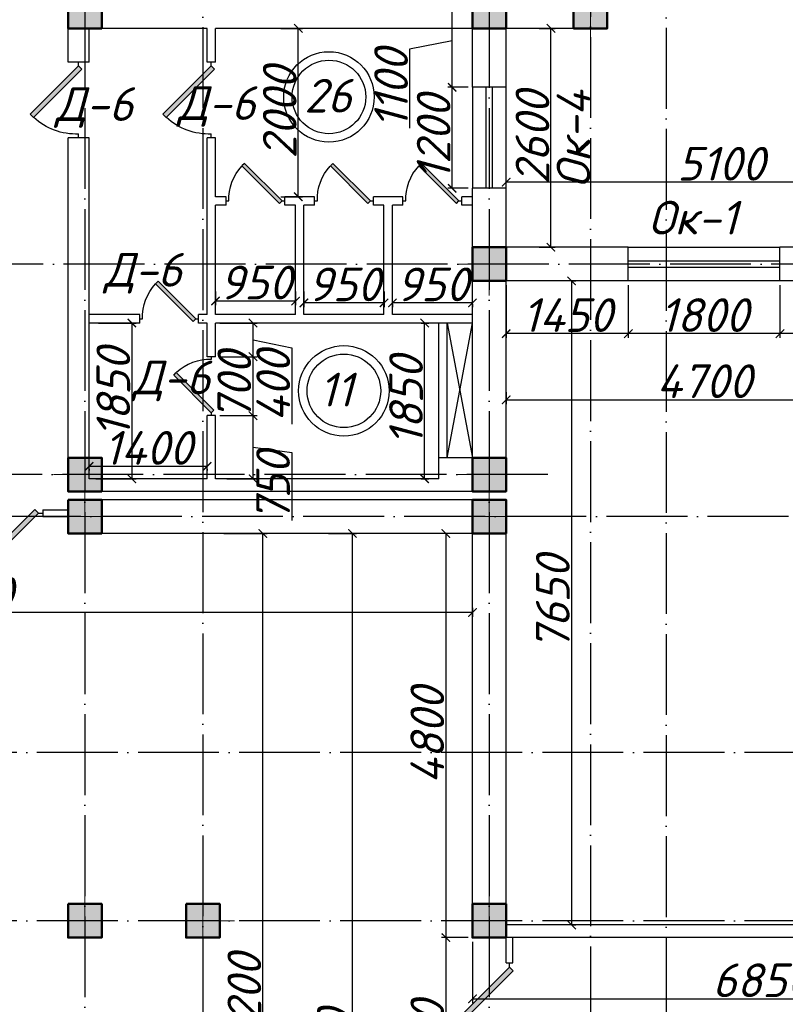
# Model space of a CAD drawing. Header units: millimetres. Extents: x 1112040 to 6903494, y -332921 to -150905.
# Tile 49 of 150: x 1530768 to 1539855, y -212714 to -201019. Entities that reach past the tile are written whole.
import ezdxf

# ---------------------------------------------------------------- set-up
doc = ezdxf.new("R2010")
doc.units = ezdxf.units.MM
doc.linetypes.add('ACAD_ISO04W100', pattern=[30, 24, -3, 0, -3])
for name, color, linetype in [('kolonn', 7, 'Continuous'), ('os', 253, 'Continuous'), ('razmer', 7, 'Continuous')]:
    doc.layers.add(name, color=color, linetype=linetype)
doc.styles.get("Standard").update_dxf_attribs({"font": 'isocpeui.ttf'})
doc.dimstyles.new('ISO-25', dxfattribs={"dimtxt": 400, "dimasz": 100, "dimexe": 50, "dimexo": 50, "dimgap": 20, "dimtad": 1, "dimdec": 0, "dimtxsty": 'Standard', "dimblk": 'ARCHTICK', "dimcen": 20, "dimclrd": 1, "dimclre": 1, "dimadec": 0, "dimazin": 0, "dimtfac": 1, "dimtdec": 0, "dimtmove": 0, "dimatfit": 3, "dimldrblk": 'ARCHTICK', "dimfxl": 1, "dimarcsym": 0})

# ---------------------------------------------------------------- blocks, each defined once
blk = doc.blocks.new('ghsdd')
at = {"ltscale": 50}
h = blk.add_hatch(color=256, dxfattribs=at)
h.paths.add_polyline_path([(0, 200), (-200, 200), (-200, 0), (0, 0)])
h.paths.add_polyline_path([(200, 0), (200, 200), (0, 200), (0, 0)])
h.paths.add_polyline_path([(0, 0), (-200, 0), (-200, -200), (0, -200)])
h.paths.add_polyline_path([(0, 0), (0, -200), (200, -200), (200, 0)])
at = {"lineweight": 0}
for p, q in [((0, -374), (0, 374)), ((-374, 0), (374, 0))]:
    blk.add_line(p, q, dxfattribs=at)
at = {"lineweight": 50, "ltscale": 50}
blk.add_lwpolyline([(200, 200), (200, -200), (-200, -200), (-200, 200), (200, 200)], dxfattribs=at)
blk = doc.blocks.new('jfgjhsdf')
blk.add_hatch(color=1).paths.add_polyline_path([(-593, 731), (-637, 687), (0, 50), (44, 94)])
at = {"color": 1}
for p, q in [((0, 1000), (0, 950)), ((0, 50), (0, 0))]:
    blk.add_line(p, q, dxfattribs=at)
blk.add_lwpolyline([(0, 50), (-637, 687), (-593, 731), (44, 94), (0, 50)], dxfattribs=at)
blk.add_arc((-33, 130), 821, 87.662, 132.9147, dxfattribs=at)
blk = doc.blocks.new('_ArchTick')
at = {"color": 0, "linetype": 'ByBlock', "const_width": 0.15}
blk.add_lwpolyline([(-0.5, -0.5), (0.5, 0.5)], dxfattribs=at)
blk = doc.blocks.new('*D2556')
at = {"color": 1, "lineweight": -2, "transparency": 16777216}
for p, q in [((1533192, -207122), (1533704, -207122)), ((1533654, -218322), (1533654, -207122)), ((1533192, -218322), (1533704, -218322))]:
    blk.add_line(p, q, dxfattribs=at)
at = {"color": 1, "lineweight": -2, "transparency": 16777216, "xscale": 100, "yscale": 100, "zscale": 100}
for p, rotation in [((1533654, -207122), 90), ((1533654, -218322), 270)]:
    blk.add_blockref('_ArchTick', p, dxfattribs=dict(at, rotation=rotation))
at = {"color": 0, "transparency": 16777216, "insert": (1533434, -212722), "char_height": 400, "attachment_point": 5, "rotation": 90}
blk.add_mtext('11200', dxfattribs=at)
blk = doc.blocks.new('*D2450')
at = {"color": 1, "lineweight": -2, "transparency": 16777216}
for p, q in [((1534433, -207122), (1534767, -207122)), ((1534717, -219722), (1534717, -207122)), ((1534433, -219722), (1534767, -219722))]:
    blk.add_line(p, q, dxfattribs=at)
at = {"color": 1, "lineweight": -2, "transparency": 16777216, "xscale": 100, "yscale": 100, "zscale": 100}
for p, rotation in [((1534717, -207122), 90), ((1534717, -219722), 270)]:
    blk.add_blockref('_ArchTick', p, dxfattribs=dict(at, rotation=rotation))
at = {"color": 0, "transparency": 16777216, "insert": (1534497, -213422), "char_height": 400, "attachment_point": 5, "rotation": 90}
blk.add_mtext('12600', dxfattribs=at)
blk = doc.blocks.new('*D2557')
at = {"color": 1, "lineweight": -2, "transparency": 16777216}
for p, q in [((1523942, -208006), (1523942, -208111)), ((1536142, -208006), (1536142, -208111)), ((1536142, -208061), (1523942, -208061))]:
    blk.add_line(p, q, dxfattribs=at)
at = {"color": 1, "lineweight": -2, "transparency": 16777216, "xscale": 100, "yscale": 100, "zscale": 100, "rotation": 180}
blk.add_blockref('_ArchTick', (1523942, -208061), dxfattribs=at)
at = {"color": 1, "lineweight": -2, "transparency": 16777216, "xscale": 100, "yscale": 100, "zscale": 100}
blk.add_blockref('_ArchTick', (1536142, -208061), dxfattribs=at)
at = {"color": 0, "transparency": 16777216, "insert": (1530042, -207841), "char_height": 400, "attachment_point": 5}
blk.add_mtext('12200', dxfattribs=at)
blk = doc.blocks.new('*D2424')
at = {"color": 1, "lineweight": -2, "transparency": 16777216}
for p, q in [((1536542, -205443), (1536542, -205585)), ((1541242, -205443), (1541242, -205585)), ((1536542, -205535), (1541242, -205535))]:
    blk.add_line(p, q, dxfattribs=at)
at = {"color": 1, "lineweight": -2, "transparency": 16777216, "xscale": 100, "yscale": 100, "zscale": 100, "rotation": 180}
blk.add_blockref('_ArchTick', (1536542, -205535), dxfattribs=at)
at = {"color": 1, "lineweight": -2, "transparency": 16777216, "xscale": 100, "yscale": 100, "zscale": 100}
blk.add_blockref('_ArchTick', (1541242, -205535), dxfattribs=at)
at = {"color": 0, "transparency": 16777216, "insert": (1538892, -205313), "char_height": 400, "attachment_point": 5}
blk.add_mtext('4700', dxfattribs=at)
blk = doc.blocks.new('*D2493')
at = {"color": 1, "lineweight": -2, "transparency": 16777216}
for p, q in [((1537317, -204122), (1537369, -204122)), ((1537319, -204122), (1537319, -211772)), ((1537317, -211772), (1537369, -211772))]:
    blk.add_line(p, q, dxfattribs=at)
at = {"color": 1, "lineweight": -2, "transparency": 16777216, "xscale": 100, "yscale": 100, "zscale": 100}
for p, rotation in [((1537319, -204122), 90), ((1537319, -211772), 270)]:
    blk.add_blockref('_ArchTick', p, dxfattribs=dict(at, rotation=rotation))
at = {"color": 0, "transparency": 16777216, "insert": (1537096, -207947), "char_height": 400, "attachment_point": 5, "rotation": 90}
blk.add_mtext('7650', dxfattribs=at)
blk = doc.blocks.new('*D2414')
at = {"layer": 'razmer', "color": 1, "lineweight": -2, "transparency": 16777216}
for p, q in [((1531703, -204622), (1532149, -204622)), ((1532099, -204622), (1532099, -206472)), ((1531673, -206472), (1532149, -206472))]:
    blk.add_line(p, q, dxfattribs=at)
at = {"layer": 'razmer', "color": 1, "lineweight": -2, "transparency": 16777216, "xscale": 100, "yscale": 100, "zscale": 100}
for p, rotation in [((1532099, -204622), 90), ((1532099, -206472), 270)]:
    blk.add_blockref('_ArchTick', p, dxfattribs=dict(at, rotation=rotation))
at = {"layer": 'razmer', "color": 0, "transparency": 16777216, "insert": (1531879, -205448), "char_height": 400, "attachment_point": 5, "rotation": 90}
blk.add_mtext('1850', dxfattribs=at)
blk = doc.blocks.new('*D2453')
at = {"color": 1, "lineweight": -2, "transparency": 16777216}
for p, q in [((1536542, -202960), (1536542, -202900)), ((1541642, -202913), (1541642, -202900)), ((1541642, -202950), (1536542, -202950))]:
    blk.add_line(p, q, dxfattribs=at)
at = {"color": 1, "lineweight": -2, "transparency": 16777216, "xscale": 100, "yscale": 100, "zscale": 100, "rotation": 180}
blk.add_blockref('_ArchTick', (1536542, -202950), dxfattribs=at)
at = {"color": 1, "lineweight": -2, "transparency": 16777216, "xscale": 100, "yscale": 100, "zscale": 100}
blk.add_blockref('_ArchTick', (1541642, -202950), dxfattribs=at)
at = {"color": 0, "transparency": 16777216, "insert": (1539092, -202730), "char_height": 400, "attachment_point": 5}
blk.add_mtext('5100', dxfattribs=at)
blk = doc.blocks.new('*D2711')
at = {"color": 1, "lineweight": -2, "transparency": 16777216}
for p, q in [((1536933, -201122), (1537124, -201122)), ((1537074, -203722), (1537074, -201122)), ((1536933, -203722), (1537124, -203722))]:
    blk.add_line(p, q, dxfattribs=at)
at = {"color": 1, "lineweight": -2, "transparency": 16777216, "xscale": 100, "yscale": 100, "zscale": 100}
for p, rotation in [((1537074, -201122), 90), ((1537074, -203722), 270)]:
    blk.add_blockref('_ArchTick', p, dxfattribs=dict(at, rotation=rotation))
at = {"color": 0, "transparency": 16777216, "insert": (1536854, -202422), "char_height": 400, "attachment_point": 5, "rotation": 90}
blk.add_mtext('2600', dxfattribs=at)
blk = doc.blocks.new('*D2890')
at = {"color": 1, "lineweight": -2, "transparency": 16777216}
for p, q in [((1536142, -211972), (1536142, -212699)), ((1542992, -211972), (1542992, -212699)), ((1536142, -212649), (1542992, -212649))]:
    blk.add_line(p, q, dxfattribs=at)
at = {"color": 1, "lineweight": -2, "transparency": 16777216, "xscale": 100, "yscale": 100, "zscale": 100, "rotation": 180}
blk.add_blockref('_ArchTick', (1536142, -212649), dxfattribs=at)
at = {"color": 1, "lineweight": -2, "transparency": 16777216, "xscale": 100, "yscale": 100, "zscale": 100}
blk.add_blockref('_ArchTick', (1542992, -212649), dxfattribs=at)
at = {"color": 0, "transparency": 16777216, "insert": (1539567, -212429), "char_height": 400, "attachment_point": 5}
blk.add_mtext('6850', dxfattribs=at)
blk = doc.blocks.new('*D2842')
at = {"color": 1, "lineweight": -2, "transparency": 16777216}
for p, q in [((1539792, -204172), (1539792, -204798)), ((1541242, -204292), (1541242, -204798)), ((1541242, -204748), (1539792, -204748))]:
    blk.add_line(p, q, dxfattribs=at)
at = {"color": 1, "lineweight": -2, "transparency": 16777216, "xscale": 100, "yscale": 100, "zscale": 100, "rotation": 180}
blk.add_blockref('_ArchTick', (1539792, -204748), dxfattribs=at)
at = {"color": 1, "lineweight": -2, "transparency": 16777216, "xscale": 100, "yscale": 100, "zscale": 100}
blk.add_blockref('_ArchTick', (1541242, -204748), dxfattribs=at)
at = {"color": 0, "transparency": 16777216, "insert": (1540517, -204528), "char_height": 400, "attachment_point": 5}
blk.add_mtext('1450', dxfattribs=at)
blk = doc.blocks.new('*D2843')
at = {"color": 1, "lineweight": -2, "transparency": 16777216}
for p, q in [((1537992, -204172), (1537992, -204798)), ((1539792, -204172), (1539792, -204798)), ((1539792, -204748), (1537992, -204748))]:
    blk.add_line(p, q, dxfattribs=at)
at = {"color": 1, "lineweight": -2, "transparency": 16777216, "xscale": 100, "yscale": 100, "zscale": 100, "rotation": 180}
blk.add_blockref('_ArchTick', (1537992, -204748), dxfattribs=at)
at = {"color": 1, "lineweight": -2, "transparency": 16777216, "xscale": 100, "yscale": 100, "zscale": 100}
blk.add_blockref('_ArchTick', (1539792, -204748), dxfattribs=at)
at = {"color": 0, "transparency": 16777216, "insert": (1538892, -204528), "char_height": 400, "attachment_point": 5}
blk.add_mtext('1800', dxfattribs=at)
blk = doc.blocks.new('*D2844')
at = {"color": 1, "lineweight": -2, "transparency": 16777216}
for p, q in [((1536542, -204172), (1536542, -204798)), ((1537992, -204172), (1537992, -204798)), ((1537992, -204748), (1536542, -204748))]:
    blk.add_line(p, q, dxfattribs=at)
at = {"color": 1, "lineweight": -2, "transparency": 16777216, "xscale": 100, "yscale": 100, "zscale": 100, "rotation": 180}
blk.add_blockref('_ArchTick', (1536542, -204748), dxfattribs=at)
at = {"color": 1, "lineweight": -2, "transparency": 16777216, "xscale": 100, "yscale": 100, "zscale": 100}
blk.add_blockref('_ArchTick', (1537992, -204748), dxfattribs=at)
at = {"color": 0, "transparency": 16777216, "insert": (1537267, -204528), "char_height": 400, "attachment_point": 5}
blk.add_mtext('1450', dxfattribs=at)
blk = doc.blocks.new('*D2851')
at = {"color": 1, "lineweight": -2, "transparency": 16777216}
for p, q in [((1536092, -207122), (1535776, -207122)), ((1535826, -207122), (1535826, -211922)), ((1536092, -211922), (1535776, -211922))]:
    blk.add_line(p, q, dxfattribs=at)
at = {"color": 1, "lineweight": -2, "transparency": 16777216, "xscale": 100, "yscale": 100, "zscale": 100}
for p, rotation in [((1535826, -207122), 90), ((1535826, -211922), 270)]:
    blk.add_blockref('_ArchTick', p, dxfattribs=dict(at, rotation=rotation))
at = {"color": 0, "transparency": 16777216, "insert": (1535606, -209522), "char_height": 400, "attachment_point": 5, "rotation": 90}
blk.add_mtext('4800', dxfattribs=at)
blk = doc.blocks.new('*D2852')
at = {"color": 1, "lineweight": -2, "transparency": 16777216}
for p, q in [((1536092, -211922), (1535776, -211922)), ((1535826, -211922), (1535826, -214522)), ((1536092, -214522), (1535776, -214522))]:
    blk.add_line(p, q, dxfattribs=at)
at = {"color": 1, "lineweight": -2, "transparency": 16777216, "xscale": 100, "yscale": 100, "zscale": 100}
for p, rotation in [((1535826, -211922), 90), ((1535826, -214522), 270)]:
    blk.add_blockref('_ArchTick', p, dxfattribs=dict(at, rotation=rotation))
at = {"color": 0, "transparency": 16777216, "insert": (1535606, -213222), "char_height": 400, "attachment_point": 5, "rotation": 90}
blk.add_mtext('2600', dxfattribs=at)
blk = doc.blocks.new('*D2811')
at = {"layer": 'razmer', "color": 1, "lineweight": -2, "transparency": 16777216}
for p, q in [((1533142, -205722), (1533587, -205722)), ((1533537, -206472), (1533537, -205722)), ((1533537, -206097), (1533997, -206160)), ((1533997, -206160), (1533997, -206969)), ((1533228, -206472), (1533587, -206472))]:
    blk.add_line(p, q, dxfattribs=at)
at = {"layer": 'razmer', "color": 1, "lineweight": -2, "transparency": 16777216, "xscale": 100, "yscale": 100, "zscale": 100}
for p, rotation in [((1533537, -205722), 90), ((1533537, -206472), 270)]:
    blk.add_blockref('_ArchTick', p, dxfattribs=dict(at, rotation=rotation))
at = {"layer": 'razmer', "color": 0, "transparency": 16777216, "insert": (1533775, -206565), "char_height": 400, "attachment_point": 5, "rotation": 90}
blk.add_mtext('750', dxfattribs=at)
blk = doc.blocks.new('*D2812')
at = {"layer": 'razmer', "color": 1, "lineweight": -2, "transparency": 16777216}
for p, q in [((1533142, -205022), (1533587, -205022)), ((1533537, -205722), (1533537, -205022)), ((1533142, -205722), (1533587, -205722))]:
    blk.add_line(p, q, dxfattribs=at)
at = {"layer": 'razmer', "color": 1, "lineweight": -2, "transparency": 16777216, "xscale": 100, "yscale": 100, "zscale": 100}
for p, rotation in [((1533537, -205022), 90), ((1533537, -205722), 270)]:
    blk.add_blockref('_ArchTick', p, dxfattribs=dict(at, rotation=rotation))
at = {"layer": 'razmer', "color": 0, "transparency": 16777216, "insert": (1533315, -205372), "char_height": 400, "attachment_point": 5, "rotation": 90}
blk.add_mtext('700', dxfattribs=at)
blk = doc.blocks.new('*D2813')
at = {"layer": 'razmer', "color": 1, "lineweight": -2, "transparency": 16777216}
for p, q in [((1533142, -204622), (1533587, -204622)), ((1533537, -205022), (1533537, -204622)), ((1533537, -204822), (1533997, -204916)), ((1533997, -204916), (1533997, -205825)), ((1533142, -205022), (1533587, -205022))]:
    blk.add_line(p, q, dxfattribs=at)
at = {"layer": 'razmer', "color": 1, "lineweight": -2, "transparency": 16777216, "xscale": 100, "yscale": 100, "zscale": 100}
for p, rotation in [((1533537, -204622), 90), ((1533537, -205022), 270)]:
    blk.add_blockref('_ArchTick', p, dxfattribs=dict(at, rotation=rotation))
at = {"layer": 'razmer', "color": 0, "transparency": 16777216, "insert": (1533777, -205371), "char_height": 400, "attachment_point": 5, "rotation": 90}
blk.add_mtext('400', dxfattribs=at)
blk = doc.blocks.new('*D2814')
at = {"layer": 'razmer', "color": 1, "lineweight": -2, "transparency": 16777216}
for p, q in [((1535532, -204622), (1535624, -204622)), ((1535574, -206472), (1535574, -204622)), ((1535532, -206472), (1535624, -206472))]:
    blk.add_line(p, q, dxfattribs=at)
at = {"layer": 'razmer', "color": 1, "lineweight": -2, "transparency": 16777216, "xscale": 100, "yscale": 100, "zscale": 100}
for p, rotation in [((1535574, -204622), 90), ((1535574, -206472), 270)]:
    blk.add_blockref('_ArchTick', p, dxfattribs=dict(at, rotation=rotation))
at = {"layer": 'razmer', "color": 0, "transparency": 16777216, "insert": (1535354, -205547), "char_height": 400, "attachment_point": 5, "rotation": 90}
blk.add_mtext('1850', dxfattribs=at)
blk = doc.blocks.new('*D2815')
at = {"layer": 'razmer', "color": 1, "lineweight": -2, "transparency": 16777216}
for p, q in [((1536142, -204383), (1535192, -204383)), ((1535192, -204394), (1535192, -204433)), ((1536142, -204394), (1536142, -204433))]:
    blk.add_line(p, q, dxfattribs=at)
at = {"layer": 'razmer', "color": 1, "lineweight": -2, "transparency": 16777216, "xscale": 100, "yscale": 100, "zscale": 100, "rotation": 180}
blk.add_blockref('_ArchTick', (1535192, -204383), dxfattribs=at)
at = {"layer": 'razmer', "color": 1, "lineweight": -2, "transparency": 16777216, "xscale": 100, "yscale": 100, "zscale": 100}
blk.add_blockref('_ArchTick', (1536142, -204383), dxfattribs=at)
at = {"layer": 'razmer', "color": 0, "transparency": 16777216, "insert": (1535667, -204163), "char_height": 400, "attachment_point": 5}
blk.add_mtext('950', dxfattribs=at)
blk = doc.blocks.new('*D2816')
at = {"layer": 'razmer', "color": 1, "lineweight": -2, "transparency": 16777216}
for p, q in [((1534142, -204246), (1534142, -204433)), ((1535092, -204246), (1535092, -204433)), ((1535092, -204383), (1534142, -204383))]:
    blk.add_line(p, q, dxfattribs=at)
at = {"layer": 'razmer', "color": 1, "lineweight": -2, "transparency": 16777216, "xscale": 100, "yscale": 100, "zscale": 100, "rotation": 180}
blk.add_blockref('_ArchTick', (1534142, -204383), dxfattribs=at)
at = {"layer": 'razmer', "color": 1, "lineweight": -2, "transparency": 16777216, "xscale": 100, "yscale": 100, "zscale": 100}
blk.add_blockref('_ArchTick', (1535092, -204383), dxfattribs=at)
at = {"layer": 'razmer', "color": 0, "transparency": 16777216, "insert": (1534617, -204163), "char_height": 400, "attachment_point": 5}
blk.add_mtext('950', dxfattribs=at)
blk = doc.blocks.new('*D2817')
at = {"layer": 'razmer', "color": 1, "lineweight": -2, "transparency": 16777216}
for p, q in [((1533092, -204246), (1533092, -204411)), ((1534042, -204246), (1534042, -204411)), ((1534042, -204361), (1533092, -204361))]:
    blk.add_line(p, q, dxfattribs=at)
at = {"layer": 'razmer', "color": 1, "lineweight": -2, "transparency": 16777216, "xscale": 100, "yscale": 100, "zscale": 100, "rotation": 180}
blk.add_blockref('_ArchTick', (1533092, -204361), dxfattribs=at)
at = {"layer": 'razmer', "color": 1, "lineweight": -2, "transparency": 16777216, "xscale": 100, "yscale": 100, "zscale": 100}
blk.add_blockref('_ArchTick', (1534042, -204361), dxfattribs=at)
at = {"layer": 'razmer', "color": 0, "transparency": 16777216, "insert": (1533567, -204141), "char_height": 400, "attachment_point": 5}
blk.add_mtext('950', dxfattribs=at)
blk = doc.blocks.new('*D2818')
at = {"layer": 'razmer', "color": 1, "lineweight": -2, "transparency": 16777216}
for p, q in [((1532992, -206325), (1531592, -206325)), ((1531592, -206357), (1531592, -206375)), ((1532992, -206357), (1532992, -206375))]:
    blk.add_line(p, q, dxfattribs=at)
at = {"layer": 'razmer', "color": 1, "lineweight": -2, "transparency": 16777216, "xscale": 100, "yscale": 100, "zscale": 100, "rotation": 180}
blk.add_blockref('_ArchTick', (1531592, -206325), dxfattribs=at)
at = {"layer": 'razmer', "color": 1, "lineweight": -2, "transparency": 16777216, "xscale": 100, "yscale": 100, "zscale": 100}
blk.add_blockref('_ArchTick', (1532992, -206325), dxfattribs=at)
at = {"layer": 'razmer', "color": 0, "transparency": 16777216, "insert": (1532292, -206105), "char_height": 400, "attachment_point": 5}
blk.add_mtext('1400', dxfattribs=at)
blk = doc.blocks.new('*D2457')
at = {"layer": 'razmer', "color": 1, "lineweight": -2, "transparency": 16777216}
for p, q in [((1533868, -201122), (1534124, -201122)), ((1534074, -203122), (1534074, -201122)), ((1533868, -203122), (1534124, -203122))]:
    blk.add_line(p, q, dxfattribs=at)
at = {"layer": 'razmer', "color": 1, "lineweight": -2, "transparency": 16777216, "xscale": 100, "yscale": 100, "zscale": 100}
for p, rotation in [((1534074, -201122), 90), ((1534074, -203122), 270)]:
    blk.add_blockref('_ArchTick', p, dxfattribs=dict(at, rotation=rotation))
at = {"layer": 'razmer', "color": 0, "transparency": 16777216, "insert": (1533854, -202122), "char_height": 400, "attachment_point": 5, "rotation": 90}
blk.add_mtext('2000', dxfattribs=at)
blk = doc.blocks.new('*D2819')
at = {"layer": 'razmer', "color": 1, "lineweight": -2, "transparency": 16777216}
for p, q in [((1536092, -201822), (1535851, -201822)), ((1535901, -203022), (1535901, -201822)), ((1536092, -203022), (1535851, -203022))]:
    blk.add_line(p, q, dxfattribs=at)
at = {"layer": 'razmer', "color": 1, "lineweight": -2, "transparency": 16777216, "xscale": 100, "yscale": 100, "zscale": 100}
for p, rotation in [((1535901, -201822), 90), ((1535901, -203022), 270)]:
    blk.add_blockref('_ArchTick', p, dxfattribs=dict(at, rotation=rotation))
at = {"layer": 'razmer', "color": 0, "transparency": 16777216, "insert": (1535681, -202422), "char_height": 400, "attachment_point": 5, "rotation": 90}
blk.add_mtext('1200', dxfattribs=at)
blk = doc.blocks.new('*D2820')
at = {"layer": 'razmer', "color": 1, "lineweight": -2, "transparency": 16777216}
for p, q in [((1536092, -200722), (1535851, -200722)), ((1535901, -201822), (1535901, -200722)), ((1535901, -201272), (1535396, -201369)), ((1535396, -201369), (1535396, -202309)), ((1536092, -201822), (1535851, -201822))]:
    blk.add_line(p, q, dxfattribs=at)
at = {"layer": 'razmer', "color": 1, "lineweight": -2, "transparency": 16777216, "xscale": 100, "yscale": 100, "zscale": 100}
for p, rotation in [((1535901, -200722), 90), ((1535901, -201822), 270)]:
    blk.add_blockref('_ArchTick', p, dxfattribs=dict(at, rotation=rotation))
at = {"layer": 'razmer', "color": 0, "transparency": 16777216, "insert": (1535176, -201839), "char_height": 400, "attachment_point": 5, "rotation": 90}
blk.add_mtext('1100', dxfattribs=at)
blk = doc.blocks.new('swww222s')
at = {"color": 1}
for centre, radius in [((4663, -22473), 537), ((4663, -22473), 437), ((4840, -25964), 537), ((4840, -25964), 437)]:
    blk.add_circle(centre, radius, dxfattribs=at)
for s, p in [('26', (4370, -22658)), ('11', (4547, -26149))]:
    blk.add_text(s, height=400, dxfattribs=at).set_placement(p)

msp = doc.modelspace()

# ---------------------------------------------------------------- linework, layer by layer
at = {"lineweight": 30}
for p, q in [((1531341.8, -201521.9), (1531341.8, -197456.2)), ((1531741.8, -201121.9), (1531741.8, -197621.9)), ((1537741.8, -201121.9), (1537741.8, -199421.9)), ((1536141.8, -201821.9), (1536141.8, -200721.9)), ((1532991.8, -201121.9), (1531591.8, -201121.9)), ((1531591.8, -201521.9), (1531591.8, -201121.9)), ((1532991.8, -201521.9), (1532991.8, -201121.9)), ((1536141.8, -201121.9), (1533091.8, -201121.9)), ((1533091.8, -201521.9), (1533091.8, -201121.9)), ((1537741.8, -201121.9), (1536541.8, -201121.9)), ((1536541.8, -201821.9), (1536541.8, -201121.9)), ((1531591.8, -201521.9), (1531341.8, -201521.9)), ((1533091.8, -201521.9), (1532991.8, -201521.9)), ((1536541.8, -201821.9), (1536141.8, -201821.9)), ((1531591.8, -202421.9), (1531341.8, -202421.9)), ((1531341.8, -206621.9), (1531341.8, -202421.9)), ((1531591.8, -206471.9), (1531591.8, -202421.9)), ((1532991.8, -204521.9), (1532991.8, -202421.9)), ((1533091.8, -202421.9), (1532991.8, -202421.9)), ((1533091.8, -203121.9), (1533091.8, -202421.9)), ((1536141.8, -206221.9), (1536141.8, -203021.9)), ((1536541.8, -203021.9), (1536141.8, -203021.9)), ((1536541.8, -203721.9), (1536541.8, -203021.9)), ((1533216.8, -203121.9), (1533091.8, -203121.9)), ((1533216.8, -203221.9), (1533216.8, -203121.9)), ((1533916.8, -203221.9), (1533916.8, -203121.9)), ((1534266.8, -203121.9), (1533916.8, -203121.9)), ((1534266.8, -203221.9), (1534266.8, -203121.9)), ((1535316.8, -203121.9), (1534966.8, -203121.9)), ((1534966.8, -203221.9), (1534966.8, -203121.9)), ((1535316.8, -203221.9), (1535316.8, -203121.9)), ((1536016.8, -203221.9), (1536016.8, -203121.9)), ((1536141.8, -203121.9), (1536016.8, -203121.9)), ((1533216.8, -203221.9), (1533091.8, -203221.9)), ((1533091.8, -204521.9), (1533091.8, -203221.9)), ((1534041.8, -203221.9), (1533916.8, -203221.9)), ((1534041.8, -204521.9), (1534041.8, -203221.9)), ((1534266.8, -203221.9), (1534141.8, -203221.9)), ((1534141.8, -204521.9), (1534141.8, -203221.9)), ((1535091.8, -203221.9), (1534966.8, -203221.9)), ((1535091.8, -204521.9), (1535091.8, -203221.9)), ((1535316.8, -203221.9), (1535191.8, -203221.9)), ((1535191.8, -204521.9), (1535191.8, -203221.9)), ((1536141.8, -203221.9), (1536016.8, -203221.9)), ((1537991.8, -203721.9), (1536541.8, -203721.9)), ((1537991.8, -204121.9), (1537991.8, -203721.9)), ((1539791.8, -204121.9), (1539791.8, -203721.9)), ((1541641.8, -203721.9), (1539791.8, -203721.9)), ((1536541.8, -206621.9), (1536541.8, -204121.9)), ((1537991.8, -204121.9), (1536541.8, -204121.9)), ((1541241.8, -204121.9), (1539791.8, -204121.9)), ((1532191.8, -204521.9), (1531591.8, -204521.9)), ((1532191.8, -204621.9), (1532191.8, -204521.9)), ((1532891.8, -204621.9), (1532891.8, -204521.9)), ((1532991.8, -204521.9), (1532891.8, -204521.9)), ((1534041.8, -204521.9), (1533091.8, -204521.9)), ((1535091.8, -204521.9), (1534141.8, -204521.9)), ((1536141.8, -204521.9), (1535191.8, -204521.9)), ((1532191.8, -204621.9), (1531591.8, -204621.9)), ((1532991.8, -204621.9), (1532891.8, -204621.9)), ((1532991.8, -205021.9), (1532991.8, -204621.9)), ((1536141.8, -204621.9), (1533091.8, -204621.9)), ((1533091.8, -205021.9), (1533091.8, -204621.9)), ((1535741.8, -206471.9), (1535741.8, -204621.9)), ((1535841.8, -206221.9), (1536141.8, -204621.9)), ((1535841.8, -204621.9), (1536141.8, -206221.9)), ((1535841.8, -206221.9), (1535841.8, -204621.9)), ((1533091.8, -205021.9), (1532991.8, -205021.9)), ((1533091.8, -205721.9), (1532991.8, -205721.9)), ((1532991.8, -206471.9), (1532991.8, -205721.9)), ((1533091.8, -206471.9), (1533091.8, -205721.9)), ((1536141.8, -206221.9), (1535741.8, -206221.9)), ((1532991.8, -206471.9), (1531591.8, -206471.9)), ((1535741.8, -206471.9), (1533091.8, -206471.9)), ((1536541.8, -206621.9), (1531341.8, -206621.9)), ((1536541.8, -206721.9), (1531341.8, -206721.9)), ((1531341.8, -207121.9), (1531341.8, -206721.9)), ((1536541.8, -211771.9), (1536541.8, -206721.9)), ((1536141.8, -207121.9), (1531341.8, -207121.9)), ((1536141.8, -211921.9), (1536141.8, -207121.9)), ((1541241.8, -211771.9), (1536541.8, -211771.9)), ((1542991.8, -211921.9), (1536141.8, -211921.9))]:
    msp.add_line(p, q, dxfattribs=at)
at = {"color": 1}
for p, q in [((1536141.8, -201821.9), (1536141.8, -203021.9)), ((1536301.8, -201821.9), (1536301.8, -203021.9)), ((1536381.8, -203021.9), (1536381.8, -201821.9)), ((1536541.8, -203021.9), (1536541.8, -201821.9)), ((1537991.8, -203721.9), (1539791.8, -203721.9)), ((1537991.8, -203881.9), (1539791.8, -203881.9)), ((1539791.8, -203961.9), (1537991.8, -203961.9)), ((1539791.8, -204121.9), (1537991.8, -204121.9)), ((1531041.8, -206841.9), (1531341.8, -206841.9)), ((1531041.8, -206841.9), (1531041.8, -206921.9)), ((1531041.8, -206921.9), (1531341.8, -206921.9)), ((1536541.8, -212221.9), (1536541.8, -211921.9)), ((1536621.8, -212221.9), (1536621.8, -211921.9)), ((1536541.8, -212221.9), (1536621.8, -212221.9))]:
    msp.add_line(p, q, dxfattribs=at)
at = {"layer": 'os', "linetype": 'ACAD_ISO04W100', "ltscale": 40}
for p, q in [((1531541.8, -164865.7), (1531541.8, -230549.3)), ((1536341.8, -164865.7), (1536341.8, -226089.4)), ((1537541.8, -185624.7), (1537541.8, -226089.4)), ((1532941.8, -190306.6), (1532941.8, -230549.3)), ((1538441.8, -190316), (1538441.8, -226089.4)), ((1543048.1, -203921.9), (1484191.9, -203921.9)), ((1537035.3, -206421.9), (1484191.9, -206421.9)), ((1561494.9, -206921.9), (1484191.9, -206921.9)), ((1569135.1, -209721.9), (1484191.9, -209721.9)), ((1569135.1, -211721.9), (1484191.9, -211721.9))]:
    msp.add_line(p, q, dxfattribs=at)

# ---------------------------------------------------------------- block references
msp.add_blockref('swww222s', (1529775.5, -179463.8))
for p, xscale, yscale, zscale, rotation in [((1531466.8, -201521.9), -0.8999999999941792, 0.8999999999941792, 0.8999999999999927, 180), ((1533041.8, -201521.9), -0.8999999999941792, 0.8999999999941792, 0.8999999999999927, 180), ((1533916.8, -203171.9), -0.7000000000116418, 0.7000000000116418, 0.6999999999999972, 90), ((1534966.8, -203171.9), -0.7000000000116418, 0.7000000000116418, 0.6999999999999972, 90), ((1536016.8, -203171.9), -0.7000000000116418, 0.7000000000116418, 0.6999999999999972, 90), ((1532891.8, -204571.9), -0.7000000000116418, 0.7000000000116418, 0.6999999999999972, 90), ((1531041.8, -206881.9), 1.025641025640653, 1.025641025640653, 1.025641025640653, 90.00000000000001), ((1536581.8, -212221.9), -1.025641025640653, 1.025641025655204, 1.025641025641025, 180)]:
    msp.add_blockref('jfgjhsdf', p, dxfattribs=dict(xscale=xscale, yscale=yscale, zscale=zscale, rotation=rotation))
at = {"xscale": 0.6999999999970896, "yscale": 0.6999999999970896, "zscale": 0.6999999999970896}
msp.add_blockref('jfgjhsdf', (1533041.8, -205721.9), dxfattribs=at)
at = {"layer": 'kolonn', "xscale": -1}
for p in [(1531541.8, -200921.9), (1536341.8, -200921.9), (1537541.8, -200921.9), (1536341.8, -203921.9), (1531541.8, -206421.9), (1536341.8, -206421.9), (1531541.8, -206921.9), (1536341.8, -206921.9), (1531541.8, -211721.9), (1532941.8, -211721.9), (1536341.8, -211721.9)]:
    msp.add_blockref('ghsdd', p, dxfattribs=at)

# ---------------------------------------------------------------- texts
at = {"color": 1}
for s, p in [('Д-6', (1531192.4, -202221.7)), ('Д-6', (1532644.9, -202209.2)), ('Ок-1', (1538228.1, -203570.7)), ('Д-6', (1531771.1, -204189.7)), ('Д-6', (1532109.4, -205468.8))]:
    msp.add_text(s, height=400, dxfattribs=at).set_placement(p)
msp.add_text('Ок-4', height=400, rotation=90, dxfattribs=at).set_placement((1537541.8, -203023.4))

# ---------------------------------------------------------------- dimensions: what is measured, and where the dimension line sits
for base, p1, p2, picture, middle in [((1537074.4, -201121.9), (1536883.1, -203721.9), (1536883.1, -201121.9), '*D2711', (1536854.4, -202421.9)), ((1537318.8, -211771.9), (1537266.8, -204121.9), (1537266.8, -211771.9), '*D2493', (1537096.2, -207946.9)), ((1533654.3, -207121.9), (1533141.8, -218321.9), (1533141.8, -207121.9), '*D2556', (1533434.3, -212721.9)), ((1534717.2, -207121.9), (1534383.2, -219721.9), (1534383.2, -207121.9), '*D2450', (1534497.2, -213421.9)), ((1535826.5, -211921.9), (1536141.8, -207121.9), (1536141.8, -211921.9), '*D2851', (1535606.5, -209521.9))]:
    dim = msp.add_linear_dim(base=base, p1=p1, p2=p2, angle=90, dimstyle='ISO-25')
    dim.commit()
    dim.dimension.update_dxf_attribs({"geometry": picture, "text_midpoint": middle})
for base, p1, p2, picture, middle in [((1536541.8, -202949.8), (1541641.8, -202962.9), (1536541.8, -203010), '*D2453', (1539091.8, -202729.8)), ((1539791.8, -204748.2), (1541241.8, -204241.7), (1539791.8, -204121.9), '*D2842', (1540516.8, -204528.2)), ((1541241.8, -205535.2), (1536541.8, -205393.1), (1541241.8, -205393.1), '*D2424', (1538891.8, -205312.6)), ((1523941.8, -208061.4), (1536141.8, -207955.5), (1523941.8, -207955.5), '*D2557', (1530041.8, -207841.4)), ((1542991.8, -212648.5), (1536141.8, -211921.9), (1542991.8, -211921.9), '*D2890', (1539566.8, -212428.5))]:
    dim = msp.add_linear_dim(base=base, p1=p1, p2=p2, dimstyle='ISO-25')
    dim.commit()
    dim.dimension.update_dxf_attribs({"geometry": picture, "text_midpoint": middle})
for base, p1, p2, picture, middle in [((1536541.8, -204748.2), (1537991.8, -204121.9), (1536541.8, -204121.9), '*D2844', (1537266.8, -204528.2)), ((1537991.8, -204748.2), (1539791.8, -204121.9), (1537991.8, -204121.9), '*D2843', (1538891.8, -204528.2))]:
    dim = msp.add_linear_dim(base=base, p1=p1, p2=p2, dimstyle='ISO-25', override={"dimtmove": 1})
    dim.commit()
    dim.dimension.update_dxf_attribs({"geometry": picture, "text_midpoint": middle})
dim = msp.add_linear_dim(base=(1535826.5, -214521.9), p1=(1536141.8, -211921.9), p2=(1536141.8, -214521.9), angle=90, dimstyle='ISO-25', override={"dimtmove": 1})
dim.commit()
dim.dimension.update_dxf_attribs({"geometry": '*D2852', "text_midpoint": (1535606.5, -213221.9)})
at = {"layer": 'razmer'}
for base, p1, p2, picture, middle in [((1535901.3, -200721.9), (1536141.8, -201821.9), (1536141.8, -200721.9), '*D2820', (1535396.2, -201389.2)), ((1533537.1, -204621.9), (1533091.8, -205021.9), (1533091.8, -204621.9), '*D2813', (1533997.1, -204935.9)), ((1533537.1, -205021.9), (1533091.8, -205721.9), (1533091.8, -205021.9), '*D2812', (1533537.1, -205371.9)), ((1533537.1, -205721.9), (1533177.6, -206471.9), (1533091.8, -205721.9), '*D2811', (1533997.1, -206180.3))]:
    dim = msp.add_linear_dim(base=base, p1=p1, p2=p2, angle=90, dimstyle='ISO-25', override={"dimtmove": 1}, dxfattribs=at)
    dim.commit()
    dim.dimension.update_dxf_attribs({"geometry": picture, "text_midpoint": middle, "dimtype": 160})
for base, p1, p2, picture, middle in [((1534074.2, -201121.9), (1533818.1, -203121.9), (1533818.1, -201121.9), '*D2457', (1533854.2, -202121.9)), ((1535901.3, -201821.9), (1536141.8, -203021.9), (1536141.8, -201821.9), '*D2819', (1535681.3, -202421.9)), ((1535574.1, -204621.9), (1535481.9, -206471.9), (1535481.9, -204621.9), '*D2814', (1535354.1, -205546.9))]:
    dim = msp.add_linear_dim(base=base, p1=p1, p2=p2, angle=90, dimstyle='ISO-25', dxfattribs=at)
    dim.commit()
    dim.dimension.update_dxf_attribs({"geometry": picture, "text_midpoint": middle})
for base, p1, p2, picture, middle in [((1533091.8, -204360.8), (1534041.8, -204195.7), (1533091.8, -204195.7), '*D2817', (1533566.8, -204140.8)), ((1534141.8, -204382.8), (1535091.8, -204195.7), (1534141.8, -204195.7), '*D2816', (1534616.8, -204162.8)), ((1535191.8, -204382.8), (1536141.8, -204344.3), (1535191.8, -204344.3), '*D2815', (1535666.8, -204162.8)), ((1531591.8, -206325.1), (1532991.8, -206307.2), (1531591.8, -206307.2), '*D2818', (1532291.8, -206105.1))]:
    dim = msp.add_linear_dim(base=base, p1=p1, p2=p2, dimstyle='ISO-25', dxfattribs=at)
    dim.commit()
    dim.dimension.update_dxf_attribs({"geometry": picture, "text_midpoint": middle})
dim = msp.add_linear_dim(base=(1532098.8, -206471.9), p1=(1531652.9, -204621.9), p2=(1531623.4, -206471.9), angle=90, dimstyle='ISO-25', dxfattribs=at)
dim.commit()
dim.dimension.update_dxf_attribs({"geometry": '*D2414', "text_midpoint": (1532098.8, -205448.5), "dimtype": 160})

doc.saveas('drawing.dxf')
